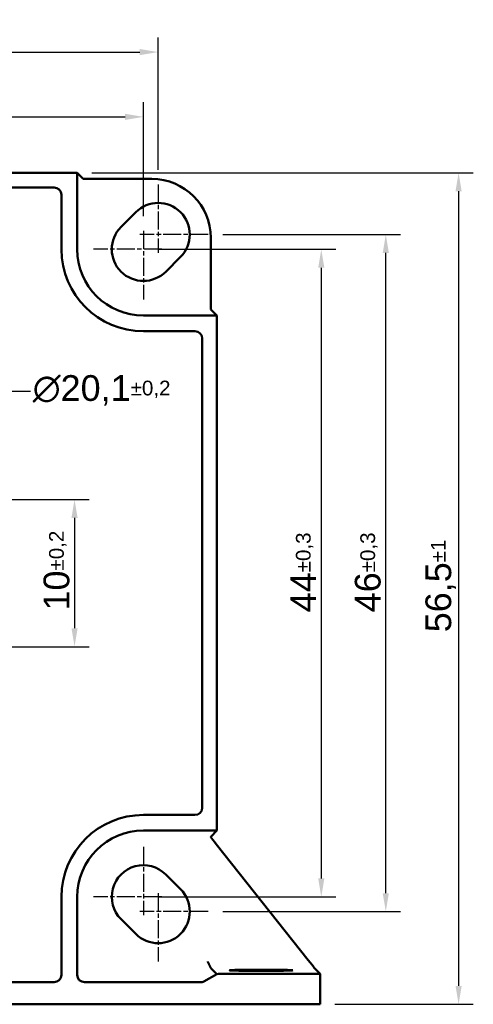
# Model space of a CAD drawing. Header units: millimetres. Extents: x 11 to 160, y 13 to 142.
# Tile 4 of 5: x 64 to 95, y 75 to 141. Entities that reach past the tile are written whole.
import ezdxf

# ---------------------------------------------------------------- set-up
doc = ezdxf.new("R2010")
doc.units = ezdxf.units.MM
doc.header["$LTSCALE"] = 0.5
doc.linetypes.add('CHAIN', pattern=[0.3543, 0.2362, -0.0295, 0.0591, -0.0295])
doc.linetypes.add('LONG_DASH_DOTTED', pattern=[0.3001, 0.2362, -0.0295, 0.0049, -0.0295])
for name, color, linetype, lineweight in [('Arêtes visibles(GABARIT)', 7, 'Continuous', 50), ('Cotes(GABARIT)', 7, 'Continuous', 25), ('Marque de centre(GABARIT)', 7, 'LONG_DASH_DOTTED', 25)]:
    doc.layers.add(name, color=color, linetype=linetype, lineweight=lineweight)
doc.styles.add('Courant-BSI', font='arial.ttf')
doc.dimstyles.new('MS-Relais', dxfattribs={"dimscale": 0.5, "dimtxt": 3.5, "dimasz": 2.5, "dimexe": 2, "dimexo": 2, "dimgap": 0.3, "dimtad": 1, "dimtoh": 1, "dimrnd": 1e-08, "dimtxsty": 'Courant-BSI', "dimcen": 0.09, "dimdle": 6, "dimclrd": 7, "dimclre": 7, "dimclrt": 7, "dimazin": 2, "dimtfac": 0.571429, "dimtmove": 0, "dimatfit": 3, "dimfxl": 1, "dimtolj": 1, "dimlwd": 25, "dimlwe": 25, "dimarcsym": 0})

# ---------------------------------------------------------------- blocks, each defined once
blk = doc.blocks.new('*D19')
at = {"layer": 'Cotes(GABARIT)', "color": 7, "linetype": 'Continuous', "lineweight": 25}
for p, q in [((27.41, 131.29), (27.41, 140.29)), ((73.41, 131.29), (73.41, 140.29)), ((28.66, 139.29), (72.16, 139.29))]:
    blk.add_line(p, q, dxfattribs=at)
at = {"layer": 'Cotes(GABARIT)', "color": 7, "linetype": 'Continuous'}
for points in [[(28.66, 139.499), (28.66, 139.082), (27.41, 139.29)], [(72.16, 139.499), (72.16, 139.082), (73.41, 139.29)]]:
    blk.add_solid(points, dxfattribs=at)
at = {"layer": 'Defpoints', "color": 0, "linetype": 'Continuous'}
for p in [(73.41, 139.29), (27.41, 130.29), (73.41, 130.29)]:
    blk.add_point(p, dxfattribs=at)
at = {"layer": 'Cotes(GABARIT)', "color": 7, "linetype": 'Continuous', "lineweight": 25, "insert": (47.744, 141.395), "char_height": 1.75, "attachment_point": 1, "style": 'Courant-BSI'}
blk.add_mtext('\\A1;46{\\H1.000000;±0,3}', dxfattribs=at)
blk = doc.blocks.new('*D20')
at = {"layer": 'Cotes(GABARIT)', "color": 7, "linetype": 'Continuous', "lineweight": 25}
for p, q in [((28.41, 128.14), (28.41, 135.89)), ((72.41, 128.14), (72.41, 135.89)), ((29.66, 134.89), (71.16, 134.89))]:
    blk.add_line(p, q, dxfattribs=at)
at = {"layer": 'Cotes(GABARIT)', "color": 7, "linetype": 'Continuous'}
for points in [[(29.66, 135.099), (29.66, 134.682), (28.41, 134.89)], [(71.16, 135.099), (71.16, 134.682), (72.41, 134.89)]]:
    blk.add_solid(points, dxfattribs=at)
at = {"layer": 'Defpoints', "color": 0, "linetype": 'Continuous'}
for p in [(72.41, 134.89), (28.41, 127.14), (72.41, 127.14)]:
    blk.add_point(p, dxfattribs=at)
at = {"layer": 'Cotes(GABARIT)', "color": 7, "linetype": 'Continuous', "lineweight": 25, "insert": (47.744, 136.988), "char_height": 1.75, "attachment_point": 1, "style": 'Courant-BSI'}
blk.add_mtext('\\A1;44{\\H1.000000;±0,3}', dxfattribs=at)
blk = doc.blocks.new('*D21')
at = {"layer": 'Cotes(GABARIT)', "color": 7, "linetype": 'Continuous', "lineweight": 25}
for p, q in [((77.81, 126.89), (89.88, 126.89)), ((88.88, 82.14), (88.88, 125.64)), ((77.81, 80.89), (89.88, 80.89))]:
    blk.add_line(p, q, dxfattribs=at)
at = {"layer": 'Cotes(GABARIT)', "color": 7, "linetype": 'Continuous'}
for points in [[(88.671, 125.64), (89.088, 125.64), (88.88, 126.89)], [(88.671, 82.14), (89.088, 82.14), (88.88, 80.89)]]:
    blk.add_solid(points, dxfattribs=at)
at = {"layer": 'Defpoints', "color": 0, "linetype": 'Continuous'}
for p in [(76.81, 126.89), (88.88, 126.89), (76.81, 80.89)]:
    blk.add_point(p, dxfattribs=at)
at = {"layer": 'Cotes(GABARIT)', "color": 7, "linetype": 'Continuous', "lineweight": 25, "insert": (86.775, 101.224), "char_height": 1.75, "attachment_point": 1, "rotation": 90, "style": 'Courant-BSI'}
blk.add_mtext('\\A1;46{\\H1.000000;±0,3}', dxfattribs=at)
blk = doc.blocks.new('*D22')
at = {"layer": 'Cotes(GABARIT)', "color": 7, "linetype": 'Continuous', "lineweight": 25}
for p, q in [((73.41, 125.89), (85.496, 125.89)), ((84.496, 124.64), (84.496, 83.14)), ((73.41, 81.89), (85.496, 81.89))]:
    blk.add_line(p, q, dxfattribs=at)
at = {"layer": 'Cotes(GABARIT)', "color": 7, "linetype": 'Continuous'}
for points in [[(84.287, 124.64), (84.704, 124.64), (84.496, 125.89)], [(84.287, 83.14), (84.704, 83.14), (84.496, 81.89)]]:
    blk.add_solid(points, dxfattribs=at)
at = {"layer": 'Defpoints', "color": 0, "linetype": 'Continuous'}
for p in [(72.41, 125.89), (72.41, 81.89), (84.496, 81.89)]:
    blk.add_point(p, dxfattribs=at)
at = {"layer": 'Cotes(GABARIT)', "color": 7, "linetype": 'Continuous', "lineweight": 25, "insert": (82.398, 101.224), "char_height": 1.75, "attachment_point": 1, "rotation": 90, "style": 'Courant-BSI'}
blk.add_mtext('\\A1;44{\\H1.000000;±0,3}', dxfattribs=at)
blk = doc.blocks.new('*D23')
at = {"layer": 'Cotes(GABARIT)', "color": 7, "linetype": 'Continuous', "lineweight": 25}
for p, q in [((57.713, 110.795), (63.491, 116.258)), ((63.491, 116.258), (64.741, 116.258)), ((44.016, 97.844), (56.805, 109.936))]:
    blk.add_line(p, q, dxfattribs=at)
at = {"layer": 'Cotes(GABARIT)', "color": 7, "linetype": 'Continuous'}
for points in [[(56.662, 110.088), (56.948, 109.785), (57.713, 110.795)], [(43.873, 97.996), (44.159, 97.693), (43.108, 96.986)]]:
    blk.add_solid(points, dxfattribs=at)
at = {"layer": 'Defpoints', "color": 0, "linetype": 'Continuous'}
for p in [(57.713, 110.795), (43.108, 96.986)]:
    blk.add_point(p, dxfattribs=at)
at = {"layer": 'Cotes(GABARIT)', "color": 7, "linetype": 'Continuous', "lineweight": 25, "insert": (64.891, 117.339), "char_height": 1.75, "attachment_point": 1, "style": 'Courant-BSI'}
blk.add_mtext('\\A1;∅20,1{\\H1.000000;±0,2}', dxfattribs=at)
blk = doc.blocks.new('*D25')
at = {"layer": 'Cotes(GABARIT)', "color": 7, "linetype": 'Continuous', "lineweight": 25}
for p, q in [((61.46, 108.89), (68.732, 108.89)), ((67.732, 107.64), (67.732, 100.14)), ((61.46, 98.89), (68.732, 98.89))]:
    blk.add_line(p, q, dxfattribs=at)
at = {"layer": 'Cotes(GABARIT)', "color": 7, "linetype": 'Continuous'}
for points in [[(67.524, 107.64), (67.941, 107.64), (67.732, 108.89)], [(67.524, 100.14), (67.941, 100.14), (67.732, 98.89)]]:
    blk.add_solid(points, dxfattribs=at)
at = {"layer": 'Defpoints', "color": 0, "linetype": 'Continuous'}
for p in [(60.46, 108.89), (60.46, 98.89), (67.732, 98.89)]:
    blk.add_point(p, dxfattribs=at)
at = {"layer": 'Cotes(GABARIT)', "color": 7, "linetype": 'Continuous', "lineweight": 25, "insert": (65.627, 101.346), "char_height": 1.75, "attachment_point": 1, "rotation": 90, "style": 'Courant-BSI'}
blk.add_mtext('\\A1;10{\\H1.000000;±0,2}', dxfattribs=at)
blk = doc.blocks.new('*D30')
at = {"layer": 'Cotes(GABARIT)', "color": 7, "linetype": 'Continuous', "lineweight": 25}
for p, q in [((68.91, 131.09), (94.826, 131.09)), ((93.826, 129.84), (93.826, 75.84)), ((85.41, 74.59), (94.826, 74.59))]:
    blk.add_line(p, q, dxfattribs=at)
at = {"layer": 'Cotes(GABARIT)', "color": 7, "linetype": 'Continuous'}
for points in [[(93.617, 129.84), (94.034, 129.84), (93.826, 131.09)], [(93.617, 75.84), (94.034, 75.84), (93.826, 74.59)]]:
    blk.add_solid(points, dxfattribs=at)
at = {"layer": 'Defpoints', "color": 0, "linetype": 'Continuous'}
for p in [(67.91, 131.09), (84.41, 74.59), (93.826, 74.59)]:
    blk.add_point(p, dxfattribs=at)
at = {"layer": 'Cotes(GABARIT)', "color": 7, "linetype": 'Continuous', "lineweight": 25, "insert": (91.572, 99.868), "char_height": 1.75, "attachment_point": 1, "rotation": 90, "style": 'Courant-BSI'}
blk.add_mtext('\\A1;56,5{\\H1.000000;±1}', dxfattribs=at)

msp = doc.modelspace()

# ---------------------------------------------------------------- linework, layer by layer
at = {"layer": 'Arêtes visibles(GABARIT)', "linetype": 'Continuous', "lineweight": 50}
for p, q in [((32.9105, 131.0904), (67.9105, 131.0904)), ((67.9105, 125.8904), (67.9105, 131.0904)), ((67.9105, 131.0904), (68.3226, 130.6783)), ((68.8225, 130.6697), (72.9904, 130.6697)), ((34.4777, 130.0902), (66.3432, 130.0902)), ((66.3432, 130.0902), (34.4777, 130.0902)), ((66.8431, 129.5903), (66.8431, 125.8904)), ((66.8431, 125.8904), (66.8431, 129.5903)), ((70.8902, 127.4106), (71.8902, 128.4106)), ((76.9898, 126.6703), (76.9898, 122.3024)), ((74.9307, 125.3701), (73.9307, 124.3701)), ((76.9984, 121.8025), (77.4105, 121.3904)), ((77.4105, 121.3904), (72.4105, 121.3904)), ((77.4105, 121.3904), (77.4105, 86.3904)), ((72.4105, 120.323), (75.9104, 120.323)), ((75.9104, 120.323), (72.4105, 120.323)), ((76.4103, 119.8231), (76.4103, 87.9576)), ((76.4103, 87.9576), (76.4103, 119.8231)), ((75.9104, 87.4577), (72.4105, 87.4577)), ((72.4105, 87.4577), (75.9104, 87.4577)), ((72.4105, 86.3904), (77.4105, 86.3904)), ((77.4105, 86.3904), (76.9984, 85.9783)), ((77.3565, 85.4783), (83.6126, 77.5817)), ((73.9307, 83.4106), (74.9307, 82.4106)), ((66.8431, 81.8904), (66.8431, 76.5903)), ((66.8431, 76.5903), (66.8431, 81.8904)), ((67.9105, 76.5903), (67.9105, 81.8904)), ((71.8902, 79.3701), (70.8902, 80.3701)), ((77.4105, 76.6304), (76.9983, 77.0426)), ((83.9964, 77.0973), (84.0364, 77.0467)), ((83.9984, 77.0818), (84.4105, 76.6697)), ((84.0364, 77.0467), (84.0334, 77.0467)), ((76.5215, 76.1504), (77.4105, 76.6304)), ((84.4105, 76.6697), (77.6047, 76.6697)), ((84.4105, 74.5904), (84.4105, 76.6697)), ((66.3432, 76.0904), (34.4777, 76.0904)), ((34.4777, 76.0904), (66.3432, 76.0904)), ((76.2839, 76.0904), (68.4104, 76.0904)), ((84.4105, 74.5904), (16.4105, 74.5904))]:
    msp.add_line(p, q, dxfattribs=at)
at = {"layer": 'Arêtes visibles(GABARIT)', "linetype": 'Continuous', "lineweight": 50, "flags": 128}
msp.add_lwpolyline([(76.7784, 77.4919), (76.7927, 77.463), (76.807, 77.4342), (76.8211, 77.4057), (76.835, 77.3776), (76.8486, 77.3499), (76.862, 77.3227), (76.875, 77.2962), (76.8876, 77.2706), (76.8997, 77.2459), (76.9113, 77.2223), (76.9223, 77.1997), (76.9328, 77.1783), (76.9425, 77.1581), (76.9516, 77.1394), (76.96, 77.1222), (76.9675, 77.1065), (76.9744, 77.0924), (76.9804, 77.0799), (76.9855, 77.0692), (76.9899, 77.0602), (76.9933, 77.0531), (76.9959, 77.0477), (76.9975, 77.0442), (76.9983, 77.0426)], dxfattribs=at)
at = {"layer": 'Arêtes visibles(GABARIT)', "linetype": 'Continuous', "lineweight": 50}
for centre, radius, start, end in [((73.4105, 126.8904), 2.15, 315, 135), ((72.4105, 125.8904), 2.15, 135.000001, 315), ((72.4105, 125.8904), 5.5673, 180, 270), ((72.4105, 125.8904), 5.5673, 180, 270), ((72.4105, 125.8904), 4.5, 180, 270), ((72.4105, 81.8904), 5.5673, 90, 180), ((72.4105, 81.8904), 5.5673, 90, 180), ((72.4105, 81.8904), 4.5, 90, 180), ((72.4105, 81.8904), 2.15, 44.999999, 225), ((73.4105, 80.8904), 2.15, 225, 45)]:
    msp.add_arc(centre, radius, start, end, dxfattribs=at)
for centre, major_axis, ratio, start_param, end_param in [((68.8225, 130.6784), (-0.5, 0), 0.0174551, 0.0174533, 1.5707963), ((72.9892, 126.6691), (2.8293, 2.8293), 0.9996955, 5.4979394, 7.0684312), ((66.343, 129.5901), (0.3537, 0.3537), 0.9996955, 5.4979394, 7.0684312), ((66.343, 129.5901), (0.3537, 0.3537), 0.9996955, 5.4979394, 7.0684312), ((76.9985, 122.3024), (0, 0.5), 0.0174551, 1.5707963, 3.1241394), ((75.9102, 119.8229), (0.3537, 0.3537), 0.9996955, 5.4979394, 7.0684312), ((75.9102, 119.8229), (0.3537, 0.3537), 0.9996955, 5.4979394, 7.0684312), ((75.9102, 87.9578), (0.3537, -0.3537), 0.9996955, 5.4979394, 7.0684312), ((75.9102, 87.9578), (0.3537, -0.3537), 0.9996955, 5.4979394, 7.0684312), ((76.9985, 85.4783), (0, 0.5), 0.0174551, 0.0174533, 0.377358), ((77.3677, 85.4783), (-0.3962, 0.5), 0.0136801, 0.3665171, 1.5599555), ((83.6237, 77.5817), (0.3962, -0.5), 0.0136801, 4.7015481, 5.9489738), ((83.9985, 77.5817), (0, 0.5), 0.0174551, 2.818222, 3.1241394), ((66.343, 76.5904), (0.3537, -0.3537), 0.9996955, 5.4979394, 7.0684312), ((66.343, 76.5904), (0.3537, -0.3537), 0.9996955, 5.4979394, 7.0684312), ((68.4105, 76.5904), (-0.3537, -0.3537), 0.9996955, 5.4979394, 7.0684312), ((77.6048, 76.1696), (-0.3537, 0.3537), 0.9996955, 5.4979394, 5.8967834), ((76.2838, 76.5904), (0.3537, -0.3537), 0.9996955, 5.4979394, 5.9930039)]:
    msp.add_ellipse(centre, major_axis=major_axis, ratio=ratio, start_param=start_param, end_param=end_param, dxfattribs=at)
msp.add_ellipse((80.4105, 76.9018), major_axis=(2.15, 0), ratio=0.0174551, dxfattribs=at)
at = {"layer": 'Marque de centre(GABARIT)', "linetype": 'CHAIN', "ltscale": 10.334129}
for p, q in [((73.4105, 130.2904), (73.4105, 125.6404)), ((72.4105, 127.1404), (72.4105, 122.4904)), ((76.8105, 126.8904), (72.1605, 126.8904)), ((73.6605, 125.8904), (69.0105, 125.8904)), ((72.4105, 85.2904), (72.4105, 80.6404)), ((73.6605, 81.8904), (69.0105, 81.8904)), ((73.4105, 82.1404), (73.4105, 77.4904)), ((76.8105, 80.8904), (72.1605, 80.8904))]:
    msp.add_line(p, q, dxfattribs=at)

# ---------------------------------------------------------------- dimensions: what is measured, and where the dimension line sits
at = {"layer": 'Cotes(GABARIT)', "color": 7, "linetype": 'Continuous', "lineweight": 25}
for base, p1, p2, angle, override, picture, middle in [((73.4105, 139.2904), (27.4105, 130.2904), (73.4105, 130.2904), 180, {"dimgap": 0.3, "dimtoh": 0, "dimdec": 2, "dimtol": 1, "dimlim": 0, "dimtp": 0.3, "dimtm": 0.3, "dimtdec": 2, "dimtofl": 0, "dimatfit": 1}, '*D19', (50.4105, 139.2904)), ((72.4105, 134.8904), (28.4105, 127.1404), (72.4105, 127.1404), 180, {"dimgap": 0.3, "dimtoh": 0, "dimdec": 2, "dimtol": 1, "dimlim": 0, "dimtp": 0.3, "dimtm": 0.3, "dimtdec": 2, "dimtofl": 0, "dimatfit": 1}, '*D20', (50.4105, 134.8904)), ((93.8258, 74.5904), (67.9105, 131.0904), (84.4105, 74.5904), 270, {"dimgap": 0.3, "dimtoh": 0, "dimdec": 2, "dimtol": 1, "dimlim": 0, "dimtp": 1, "dimtm": 1, "dimtdec": 2, "dimtofl": 0, "dimatfit": 1}, '*D30', (93.8258, 102.8404)), ((88.8798, 126.8904), (76.8105, 80.8904), (76.8105, 126.8904), 90, {"dimgap": 0.3, "dimtoh": 0, "dimdec": 2, "dimtol": 1, "dimlim": 0, "dimtp": 0.3, "dimtm": 0.3, "dimtdec": 2, "dimtofl": 0, "dimatfit": 1}, '*D21', (88.8798, 103.8904)), ((84.4957, 81.8904), (72.4105, 125.8904), (72.4105, 81.8904), 90, {"dimgap": 0.3, "dimtoh": 0, "dimdec": 2, "dimtol": 1, "dimlim": 0, "dimtp": 0.3, "dimtm": 0.3, "dimtdec": 2, "dimtofl": 0, "dimatfit": 1}, '*D22', (84.4957, 103.8904)), ((67.7325, 98.8904), (60.4605, 108.8904), (60.4605, 98.8904), 90, {"dimgap": 0.3, "dimtoh": 0, "dimdec": 2, "dimtol": 1, "dimlim": 0, "dimtp": 0.2, "dimtm": 0.2, "dimtdec": 2, "dimtofl": 0, "dimatfit": 1}, '*D25', (67.7325, 103.8904))]:
    dim = msp.add_linear_dim(base=base, p1=p1, p2=p2, angle=angle, dimstyle='MS-Relais', override=override, dxfattribs=at)
    dim.commit()
    dim.dimension.update_dxf_attribs({"geometry": picture, "text_midpoint": middle, "dimtype": 160})
dim = msp.add_diameter_dim_2p(p1=(43.108, 96.9855), p2=(57.7129, 110.7952), dimstyle='MS-Relais', override={"dimgap": 0.3, "dimtad": 0, "dimtih": 1, "dimdec": 2, "dimlfac": 1, "dimtol": 1, "dimlim": 0, "dimtp": 0.2, "dimtm": 0.2, "dimtdec": 2, "dimatfit": 2}, dxfattribs=at)
dim.commit()
dim.dimension.update_dxf_attribs({"geometry": '*D23', "text_midpoint": (69.4885, 116.2582), "dimtype": 163})

doc.saveas('drawing.dxf')
